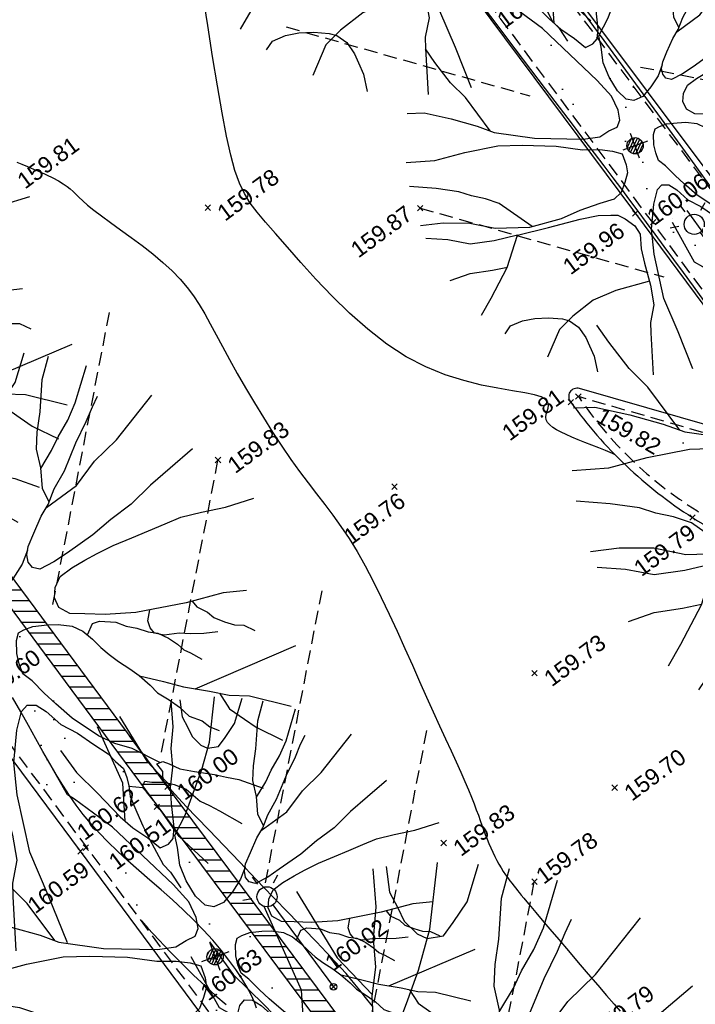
# Model space of a CAD drawing. Header units: metres. Extents: x 1575818 to 1575995, y 2263001 to 2263183.
# Tile 49 of 67: x 1575907 to 1575919, y 2263054 to 2263072. Entities that reach past the tile are written whole.
import ezdxf
from ezdxf.enums import TextEntityAlignment as Align

# ---------------------------------------------------------------- set-up
doc = ezdxf.new("R2010")
doc.units = ezdxf.units.M
doc.header["$PDMODE"] = 3
doc.header["$PDSIZE"] = 0.05
doc.linetypes.add('CACHE_25', pattern=[0.375, 0.25, -0.125])
doc.layers.get('0').update_dxf_attribs({"linetype": 'CONTINUOUS'})
for name, color, linetype in [('D_CN_MAITRESSE', 34, 'CONTINUOUS'), ('D_CN_ORDINAIRE', 43, 'CONTINUOUS'), ('D_ECLAIRAGE', 220, 'CONTINUOUS'), ('D_MUR', 1, 'CONTINUOUS'), ('D_PEINTURE', 252, 'CACHE_25'), ('D_TROTTOIR', 7, 'CONTINUOUS'), ('TOPO_ALT', 142, 'CONTINUOUS'), ('TOPO_JIS', 7, 'CONTINUOUS'), ('V_ARBRE', 82, 'CONTINUOUS'), ('V_VEGETATION', 80, 'CONTINUOUS')]:
    doc.layers.add(name, color=color, linetype=linetype)
doc.styles.get("Standard").update_dxf_attribs({"font": 'arial.ttf'})
pattern_1 = [(348.4323474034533, (1575893.994769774, 2263027.499427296), (1.990511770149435, 2.244518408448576), [0, -1.875]), (103.4323474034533, (1575893.564482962, 2263027.450916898), (-2.178559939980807, -2.062492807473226), [0, -3.125]), (189.4323474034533, (1575893.564482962, 2263027.450916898), (1.905500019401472, -2.317125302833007), [0, -2.5]), (216.4323474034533, (1575893.821637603, 2263027.102532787), (2.749765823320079, -1.199494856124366), [0, -2.5]), (110.4323474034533, (1575892.98907147, 2263026.757085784), (-1.910966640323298, -2.312618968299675), [0, -2.5]), (322.4323474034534, (1575892.98907147, 2263026.757085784), (2.772992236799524, 1.1447768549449), [0, -2.5]), (88.43234740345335, (1575894.71021872, 2263026.951127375), (-2.638139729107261, -1.428362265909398), [0, -3.125]), (336.4323474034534, (1575893.681600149, 2263028.344663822), (2.413675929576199, 1.781619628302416), [0, -2.5]), (211.4323474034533, (1575893.681600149, 2263028.344663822), (2.634759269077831, -1.434588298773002), [0, -2.5]), (150.4323474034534, (1575893.508467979, 2263027.947769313), (-2.58668352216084, -1.519561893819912), [0, -1.25]), (284.4323474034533, (1575894.279931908, 2263026.902616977), (2.889942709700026, -0.8051280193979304), [0, -1.55])]

# ---------------------------------------------------------------- blocks, each defined once
blk = doc.blocks.new('194')
for p, q in [((0, -0.02847191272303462), (0, 0.02847191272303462)), ((0.02847191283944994, 0), (-0.02847191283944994, 0))]:
    blk.add_line(p, q)
for points in [[(-0.1461526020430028, 0.4830846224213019), (-0.1313110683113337, 0.4319720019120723), (-0.106946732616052, 0.3801494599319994), (-0.0806984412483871, 0.3212509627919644), (-0.06513269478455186, 0.2926318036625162), (-0.04396881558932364, 0.2639625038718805), (-0.02814223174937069, 0.2372883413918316), (-0.01035898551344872, 0.2388329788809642), (0.002117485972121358, 0.2457803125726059), (0.01105636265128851, 0.2654169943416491), (0.02217785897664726, 0.3113231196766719), (0.03121265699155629, 0.3416692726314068), (0.04929892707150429, 0.3770461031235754), (0.0586229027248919, 0.4125014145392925), (0.07673969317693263, 0.4512858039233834), (0.09027008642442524, 0.5000015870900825)], [(-0.07450828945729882, 0.3098697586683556), (-0.05362751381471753, 0.3813758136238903), (-0.06234656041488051, 0.5021344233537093)], [(-0.01531891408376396, 0.5064359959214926), (0.005253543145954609, 0.4056769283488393), (0.03225323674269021, 0.3437046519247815)], [(0.1072929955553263, 0.4968469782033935), (0.09997359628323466, 0.463491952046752), (0.1031740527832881, 0.4403387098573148), (0.1049468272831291, 0.4208495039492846), (0.1154644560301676, 0.39933464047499), (0.1258367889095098, 0.3887748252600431), (0.1472230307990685, 0.3849320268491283), (0.1651021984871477, 0.3971861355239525), (0.1918068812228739, 0.4164202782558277), (0.2231852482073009, 0.4581867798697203)], [(-0.4404696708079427, 0.2345605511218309), (-0.4059797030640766, 0.2232090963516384), (-0.3550066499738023, 0.190927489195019), (-0.3074519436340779, 0.1567328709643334), (-0.277307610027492, 0.1316828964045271), (-0.1996929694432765, 0.09017412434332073), (-0.1006682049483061, 0.05211815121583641), (-0.06526605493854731, 0.04451329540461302), (-0.04238316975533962, 0.04965355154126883), (-0.02268873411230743, 0.05142106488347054), (-0.01188920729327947, 0.06371477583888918), (-0.008299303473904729, 0.08481899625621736), (-0.0113984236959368, 0.1186162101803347), (-0.02875204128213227, 0.1612869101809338), (-0.1020297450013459, 0.3074666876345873), (-0.1528483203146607, 0.384206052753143), (-0.1634263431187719, 0.3966908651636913), (-0.1757284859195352, 0.472620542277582)], [(0.1152670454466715, 0.1452303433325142), (0.0986536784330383, 0.1258849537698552), (0.07537181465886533, 0.1083240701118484), (0.0521226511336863, 0.09441414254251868), (0.03093184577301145, 0.09290002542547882), (0.01664989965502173, 0.1017909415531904), (0.004443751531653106, 0.1250248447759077), (-0.002311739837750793, 0.1589202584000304), (-0.003714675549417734, 0.1925243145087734), (0.003646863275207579, 0.2262932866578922), (0.007520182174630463, 0.2510870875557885), (0.03967552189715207, 0.2809827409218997), (0.07387395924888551, 0.321570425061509), (0.1006920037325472, 0.3534612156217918), (0.1332324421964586, 0.3991754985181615), (0.1729507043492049, 0.4788131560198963)], [(0.1767934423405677, 0.2084527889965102), (0.1743488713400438, 0.2337707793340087), (0.1834120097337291, 0.2672810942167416), (0.1873507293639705, 0.299376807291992), (0.1982978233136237, 0.3258111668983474), (0.2143889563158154, 0.3558507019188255), (0.2362548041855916, 0.4055552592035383), (0.259690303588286, 0.4389728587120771)], [(0.1831099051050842, 0.2661640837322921), (0.2103775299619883, 0.2884602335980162), (0.2283046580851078, 0.3060690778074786), (0.2533208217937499, 0.3270222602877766), (0.2749468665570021, 0.3499531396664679), (0.3140364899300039, 0.4025512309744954)], [(-0.284158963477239, 0.1373763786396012), (-0.3102513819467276, 0.2240539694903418), (-0.3293206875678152, 0.2650393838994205), (-0.3465787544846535, 0.3183988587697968), (-0.3556552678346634, 0.3528168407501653)], [(0.4336183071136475, 0.210027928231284), (0.3872137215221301, 0.1926741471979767), (0.3461791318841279, 0.1769761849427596), (0.3051140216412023, 0.1578706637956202), (0.2641121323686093, 0.1458236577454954), (0.2267437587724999, 0.1317967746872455), (0.1767209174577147, 0.1181266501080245), (0.150127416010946, 0.1113057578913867), (0.1233210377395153, 0.1078946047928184), (0.1129181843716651, 0.1150468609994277), (0.1093631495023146, 0.1257890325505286), (0.1111781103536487, 0.1381870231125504), (0.1183478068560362, 0.1505370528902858), (0.1345711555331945, 0.1681611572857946), (0.156197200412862, 0.1910920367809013), (0.1740938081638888, 0.2052933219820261), (0.1920514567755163, 0.2263097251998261), (0.2187888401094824, 0.2491948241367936), (0.2529567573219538, 0.2863749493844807), (0.2816870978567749, 0.3143539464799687), (0.2996316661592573, 0.3339099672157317), (0.3138751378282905, 0.3479005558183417)], [(0.169232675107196, 0.2014359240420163), (0.2292279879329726, 0.218917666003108), (0.2720775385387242, 0.2470136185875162), (0.3185148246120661, 0.2680183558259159), (0.3999514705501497, 0.3183940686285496)], [(-0.4790834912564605, 0.1354306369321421), (-0.4193049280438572, 0.1186184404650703), (-0.3520620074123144, 0.112672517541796), (-0.2795203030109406, 0.1015773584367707), (-0.2298636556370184, 0.08509901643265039), (-0.1611113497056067, 0.05776034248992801), (-0.1098475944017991, 0.03082095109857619), (-0.07449104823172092, 0.01811463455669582), (-0.04982327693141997, 0.00550386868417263), (-0.03220037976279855, -0.007043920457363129), (-0.03242405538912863, -0.03206537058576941), (-0.03598355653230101, -0.0497686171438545), (-0.04853134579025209, -0.06739151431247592), (-0.06302254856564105, -0.08499703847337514), (-0.08253486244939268, -0.09356867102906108), (-0.1145859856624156, -0.09158153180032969), (-0.1604991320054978, -0.09117109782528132), (-0.2049851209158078, -0.09417466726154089), (-0.2758719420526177, -0.08819617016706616), (-0.3466024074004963, -0.0647269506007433), (-0.3942048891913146, -0.03587671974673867), (-0.4489304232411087, -0.01570887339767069), (-0.4966944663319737, -0.004656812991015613)], [(0.4374264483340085, -0.04418277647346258), (0.3992946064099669, -0.03478515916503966), (0.3353269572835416, -0.0291004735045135), (0.2502513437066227, -0.01568081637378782), (0.2007247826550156, -0.00111906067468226), (0.1687075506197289, 0.01158195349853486), (0.1456654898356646, 0.02079474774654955), (0.1316901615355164, 0.03674199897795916), (0.1301455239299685, 0.05452524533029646), (0.1373479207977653, 0.0705262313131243), (0.1515913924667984, 0.08451681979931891), (0.1747795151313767, 0.09161162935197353), (0.1996517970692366, 0.09650060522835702), (0.2228072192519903, 0.09994445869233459), (0.2530211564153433, 0.1033250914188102), (0.2868686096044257, 0.1047258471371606), (0.3170651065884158, 0.1061593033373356), (0.3472637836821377, 0.1078361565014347), (0.3757565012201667, 0.1092848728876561), (0.4112597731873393, 0.1053156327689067), (0.4521025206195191, 0.09959465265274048), (0.5018773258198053, 0.09736869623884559)], [(-0.2695262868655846, -0.08873135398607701), (-0.3194504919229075, -0.01686634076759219), (-0.344298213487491, 0.002791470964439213), (-0.3706338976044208, 0.01906133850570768), (-0.3935534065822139, 0.03700129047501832), (-0.4375619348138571, 0.06023163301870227), (-0.4901822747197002, 0.08428440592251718)], [(0.2017604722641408, -0.2659655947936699), (0.1665602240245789, -0.228164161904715), (0.1418928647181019, -0.2101738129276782), (0.1206635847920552, -0.1888064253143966), (0.08916007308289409, -0.145926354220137), (0.0716798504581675, -0.1136387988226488), (0.05947370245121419, -0.0904048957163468), (0.0472980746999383, -0.06376343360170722), (0.03673248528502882, -0.04760330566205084), (0.03689162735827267, -0.02983531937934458), (0.038754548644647, -0.01208259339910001), (0.04600272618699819, 0.009029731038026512), (0.05340055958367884, 0.01967380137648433), (0.06388407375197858, 0.02152723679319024), (0.07994828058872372, 0.02138335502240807), (0.1030230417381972, 0.01582151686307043), (0.1207430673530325, 0.01030763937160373), (0.1420660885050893, -0.000593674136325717), (0.1560566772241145, -0.01483714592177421), (0.166607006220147, -0.0327010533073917), (0.1752101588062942, -0.0505475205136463), (0.1840719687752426, -0.066692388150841), (0.1946375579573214, -0.08285251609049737), (0.2085954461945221, -0.1007469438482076), (0.2191610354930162, -0.116907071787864), (0.2313846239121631, -0.1381937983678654), (0.2382992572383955, -0.1543212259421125), (0.2525005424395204, -0.1722178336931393), (0.2647546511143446, -0.1900970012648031), (0.2750463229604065, -0.2096625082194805), (0.292685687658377, -0.2241820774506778), (0.3015649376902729, -0.2383797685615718), (0.3138822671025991, -0.2492004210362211)], [(0.1609056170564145, -0.02304741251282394), (0.1755916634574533, -0.007953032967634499), (0.1880049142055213, -0.008064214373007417), (0.2129788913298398, -0.01899822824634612), (0.2269847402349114, -0.03153792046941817), (0.2429682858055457, -0.04068749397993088), (0.2586779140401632, -0.05324244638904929), (0.2729751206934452, -0.06042958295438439), (0.2869657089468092, -0.07467305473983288), (0.297546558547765, -0.08912940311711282), (0.3044938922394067, -0.1016058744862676), (0.3134211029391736, -0.1104488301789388), (0.3273942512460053, -0.1266394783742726)], [(0.3685879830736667, -0.09317352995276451), (0.3455132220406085, -0.0876116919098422), (0.3244008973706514, -0.08036351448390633), (0.3066961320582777, -0.07314585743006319), (0.2816741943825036, -0.06756657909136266), (0.2676356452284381, -0.05867784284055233), (0.2640806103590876, -0.04793567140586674), (0.2641917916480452, -0.03552242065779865), (0.2736219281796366, -0.0193672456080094)], [(-0.4387546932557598, -0.2315035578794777), (-0.4063985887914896, -0.2041293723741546), (-0.3507960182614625, -0.1533647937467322), (-0.3060600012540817, -0.0952146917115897), (-0.3575126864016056, -0.08940992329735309), (-0.4086746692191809, -0.07826293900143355), (-0.451208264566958, -0.05310221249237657), (-0.4954066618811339, -0.03366502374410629)], [(0.3456715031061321, -0.03001977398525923), (0.3495762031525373, -0.04164234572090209), (0.3635667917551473, -0.05588581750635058), (0.3705141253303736, -0.06836228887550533), (0.3847633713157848, -0.08090416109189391), (0.3987844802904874, -0.09174007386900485), (0.4130969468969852, -0.09722343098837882), (0.4275163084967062, -0.1119520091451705)], [(-0.3060600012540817, -0.0952146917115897), (-0.2368888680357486, -0.1028784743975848), (-0.166002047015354, -0.1088569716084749), (-0.1271815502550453, -0.1145488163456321), (-0.1005377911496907, -0.1235330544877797), (-0.0864958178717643, -0.1290033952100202), (-0.07421730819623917, -0.1415034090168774), (-0.06007573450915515, -0.1630090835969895), (-0.05492027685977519, -0.1841914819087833), (-0.06417784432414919, -0.2142340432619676), (-0.06786547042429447, -0.246269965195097), (-0.07195237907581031, -0.2957944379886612), (-0.07937728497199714, -0.3382436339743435), (-0.09935620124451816, -0.3718345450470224), (-0.106592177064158, -0.3931491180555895), (-0.1329422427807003, -0.4807580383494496)], [(-0.04733307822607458, -0.4976479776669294), (-0.05001621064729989, -0.4112209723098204), (-0.05466897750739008, -0.3327991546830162), (-0.04138153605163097, -0.2353081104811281), (-0.02849085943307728, -0.1821153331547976), (-0.004923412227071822, -0.1326694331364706), (0.01308437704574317, -0.106054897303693), (0.02556084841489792, -0.09910756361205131), (0.03987331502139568, -0.1045909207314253), (0.05214486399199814, -0.1205229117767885), (0.0677106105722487, -0.1491420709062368), (0.08892245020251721, -0.172456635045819), (0.1081544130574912, -0.1994047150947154), (0.125715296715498, -0.2226865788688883), (0.1326321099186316, -0.2385706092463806), (0.1414939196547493, -0.2547154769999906), (0.1413500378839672, -0.2707796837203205), (0.1395198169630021, -0.284881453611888), (0.1357097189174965, -0.3026167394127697), (0.1371584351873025, -0.3311094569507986), (0.1388832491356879, -0.3559533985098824), (0.1420684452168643, -0.380810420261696), (0.1454970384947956, -0.4056696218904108), (0.148697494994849, -0.4288228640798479), (0.1558555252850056, -0.4449524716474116), (0.1634697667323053, -0.4756718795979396)], [(0.2195901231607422, -0.1176543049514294), (0.2544920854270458, -0.140104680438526), (0.2827929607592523, -0.1600749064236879), (0.3215468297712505, -0.1815992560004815), (0.3498651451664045, -0.1996223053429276), (0.3816389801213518, -0.2123211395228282), (0.4411833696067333, -0.2522903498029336)], [(-0.4766329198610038, -0.1377846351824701), (-0.4305907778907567, -0.1383176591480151), (-0.3828145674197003, -0.1477337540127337), (-0.3503736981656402, -0.1528158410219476)], [(0.2999844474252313, -0.1696232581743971), (0.4837679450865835, -0.1595204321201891)], [(0.3358474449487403, -0.1907008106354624), (0.3426147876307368, -0.2209780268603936), (0.3601604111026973, -0.2459636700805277), (0.3741030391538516, -0.2655618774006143), (0.4084618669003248, -0.3011376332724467)], [(0.1958192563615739, -0.2987018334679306), (0.2016187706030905, -0.2817864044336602), (0.1964057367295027, -0.2659176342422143), (0.2071152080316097, -0.2660135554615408), (0.2160576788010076, -0.2731527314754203), (0.2300482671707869, -0.2873962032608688), (0.2513560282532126, -0.3000012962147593), (0.2813933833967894, -0.3163358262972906), (0.2990654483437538, -0.3272044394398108), (0.3167375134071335, -0.338073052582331), (0.3500866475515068, -0.3657007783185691)], [(-0.404449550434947, -0.2874813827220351), (-0.3873556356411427, -0.2752398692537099), (-0.3591609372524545, -0.2737912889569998), (-0.332471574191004, -0.2776740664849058), (-0.3041273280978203, -0.286673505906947), (-0.2760585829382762, -0.2993146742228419), (-0.2635067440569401, -0.3084158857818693), (-0.2495907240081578, -0.3279759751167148), (-0.2427825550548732, -0.3545179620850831), (-0.2412579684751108, -0.374210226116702), (-0.2395360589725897, -0.3990061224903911), (-0.2445421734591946, -0.4332885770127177)], [(-0.07122478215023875, -0.2869775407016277), (-0.146404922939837, -0.281038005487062), (-0.1996362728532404, -0.283963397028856), (-0.252995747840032, -0.3012214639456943), (-0.2903220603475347, -0.3186228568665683), (-0.3351678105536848, -0.3665465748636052)], [(0.2205787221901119, -0.4530722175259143), (0.1899064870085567, -0.3936531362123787), (0.1797739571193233, -0.3563196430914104), (0.1727096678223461, -0.3297239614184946), (0.1641719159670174, -0.3045755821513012), (0.1605994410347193, -0.2957805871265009), (0.1392412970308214, -0.2861779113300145)], [(0.1617832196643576, -0.298694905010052), (0.1625793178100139, -0.2921470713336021), (0.1677386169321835, -0.2868381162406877), (0.1784001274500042, -0.2922887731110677), (0.1980520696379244, -0.2995238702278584), (0.2120884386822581, -0.3086560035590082), (0.228026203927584, -0.3229169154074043), (0.2436072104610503, -0.3498322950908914), (0.2559092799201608, -0.3623567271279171), (0.2684394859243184, -0.3765871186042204), (0.2965663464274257, -0.4090494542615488)]]:
    blk.add_lwpolyline(points)
blk = doc.blocks.new('TCPOINT')
at = {"color": 0, "lineweight": 9}
blk.add_point((0, 0), dxfattribs=at)
at = {"layer": 'TOPO_ALT', "lineweight": 9}
blk.add_attdef('ALT', text='', height=0.3, dxfattribs=at).set_placement((0.09999999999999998, -0.1), align=Align.TOP_LEFT)
blk = doc.blocks.new('300')
h = blk.add_hatch()
h.set_pattern_fill('ANSI31', color=34, scale=0.05)
h.set_pattern_definition([(45, (0, 0), (-0.1122532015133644, 0.1122532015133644), [])])
h.paths.add_polyline_path([(0.5, 0, 1), (-0.5, 0, 1)])
blk.add_circle((0, 0), 0.5)
blk = doc.blocks.new('425')
at = {"linetype": 'Continuous', "ltscale": 3}
for p, q in [((-1.164153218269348e-10, 2.357073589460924), (-1.164153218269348e-10, 2.522992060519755)), ((-0.249964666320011, 2.209699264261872), (-0.4010844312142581, 2.278195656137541)), ((0.249964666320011, 2.209699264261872), (0.4010844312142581, 2.278195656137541))]:
    blk.add_line(p, q, dxfattribs=at)
at = {"ltscale": 3}
blk.add_line((0, 1.885346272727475), (0, 0), dxfattribs=at)
at = {"linetype": 'Continuous', "ltscale": 3}
for centre, radius in [((0, 2.071401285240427), 0.1860550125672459), ((0, 0), 0.06209261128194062)]:
    blk.add_circle(centre, radius, dxfattribs=at)

msp = doc.modelspace()

# ---------------------------------------------------------------- hatches: boundary and pattern name
at = {"layer": 'D_MUR', "linetype": 'Continuous'}
h = msp.add_hatch(dxfattribs=at)
h.set_pattern_fill('_U', color=30, scale=0.2, angle=-36.43234740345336, style=0, pattern_type=0)
h.set_pattern_definition([(0, (1575893.793630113, 2263027.350958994), (0, 0.2), [])])
h.paths.add_polyline_path([(1575880.232995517, 2263094.058899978), (1575880.356514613, 2263093.876847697), (1575881.621657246, 2263094.735223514), (1575884.921961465, 2263090.302961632), (1575888.368561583, 2263085.654689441), (1575893.426356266, 2263078.85667041), (1575899.215170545, 2263071.088608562), (1575900.590563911, 2263069.244591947), (1575905.121649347, 2263063.158009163), (1575909.176868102, 2263057.686689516), (1575914.041545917, 2263051.158539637), (1575917.674015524, 2263046.269489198), (1575918.832421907, 2263044.700169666), (1575919.122059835, 2263044.913968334), (1575917.963320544, 2263046.483738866), (1575914.330364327, 2263051.373444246), (1575909.465811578, 2263057.901426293), (1575905.410644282, 2263063.372676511), (1575900.879332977, 2263069.459562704), (1575899.503833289, 2263071.303722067), (1575893.71501901, 2263079.071783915), (1575888.657565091, 2263085.869345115), (1575885.210923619, 2263090.517673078), (1575881.788331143, 2263095.11416636)])
at = {"layer": 'V_VEGETATION', "ltscale": 0.5}
h = msp.add_hatch(dxfattribs=at)
h.set_pattern_fill('ALEA', color=256, scale=0.25)
h.set_pattern_definition(pattern_1)
edge = h.paths.add_edge_path(flags=16)
edge.add_line((1575935.773890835, 2263100.927735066), (1575936.432055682, 2263099.671180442))
edge = h.paths.add_edge_path(flags=16)
edge.add_line((1575937.030445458, 2263101.585899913), (1575937.688610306, 2263100.329345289))
edge = h.paths.add_edge_path(flags=16)
edge.add_line((1575937.030445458, 2263101.585899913), (1575935.773890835, 2263100.927735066))
edge = h.paths.add_edge_path(flags=16)
edge.add_line((1575937.688610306, 2263100.329345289), (1575936.432055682, 2263099.671180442))
edge = h.paths.add_edge_path(flags=16)
edge.add_arc((1575917.158902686, 2263119.886180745), 0.3000000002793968, 0, 180)
edge.add_arc((1575917.158902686, 2263119.886180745), 0.3000000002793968, 180, 360)
h.paths.add_polyline_path([(1575917.214735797, 2263118.882254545), (1575917.831907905, 2263119.337811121), (1575918.287464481, 2263118.720639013), (1575917.670292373, 2263118.265082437)], flags=16)
h.paths.add_polyline_path([(1575924.733472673, 2263115.662082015), (1575926.380872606, 2263113.185326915), (1575925.555287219, 2263112.636193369), (1575923.907887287, 2263115.112948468)], flags=16)
h.paths.add_polyline_path([(1575949.213515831, 2263079.313660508), (1575949.49231003, 2263078.898601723), (1575948.438852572, 2263078.190996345), (1575948.160058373, 2263078.606055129)], flags=16)
edge = h.paths.add_edge_path()
edge.add_line((1575915.537977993, 2263120.368826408), (1575916.051769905, 2263120.75529773))
edge.add_line((1575916.051769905, 2263120.75529773), (1575920.497971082, 2263124.100535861))
edge.add_line((1575920.497971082, 2263124.100535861), (1575927.514878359, 2263123.760672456))
edge.add_line((1575927.514878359, 2263123.760672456), (1575927.670443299, 2263123.507497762))
edge.add_line((1575927.670443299, 2263123.507497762), (1575926.945923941, 2263123.293007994))
edge.add_line((1575926.945923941, 2263123.293007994), (1575932.613129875, 2263115.433498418))
edge.add_line((1575932.613129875, 2263115.433498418), (1575937.695432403, 2263105.978413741))
edge.add_line((1575937.695432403, 2263105.978413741), (1575941.907764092, 2263098.536945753))
edge.add_line((1575941.907764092, 2263098.536945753), (1575947.973705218, 2263086.993110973))
edge.add_line((1575947.973705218, 2263086.993110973), (1575951.252494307, 2263079.277173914))
edge.add_line((1575951.252494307, 2263079.277173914), (1575952.411999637, 2263076.765852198))
edge.add_line((1575952.411999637, 2263076.765852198), (1575951.998194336, 2263076.426924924))
edge.add_line((1575951.998194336, 2263076.426924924), (1575951.094079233, 2263077.715289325))
edge.add_line((1575951.094079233, 2263077.715289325), (1575945.663383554, 2263073.90427594))
edge.add_line((1575945.663383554, 2263073.90427594), (1575940.556358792, 2263070.084693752))
edge.add_line((1575940.556358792, 2263070.084693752), (1575935.196016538, 2263065.086002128))
edge.add_line((1575935.196016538, 2263065.086002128), (1575932.623613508, 2263062.234631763))
edge.add_line((1575932.623613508, 2263062.234631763), (1575935.661139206, 2263057.559801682))
edge.add_line((1575935.661139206, 2263057.559801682), (1575937.856446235, 2263053.613681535))
edge.add_line((1575937.856446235, 2263053.613681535), (1575942.616240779, 2263045.834847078))
edge.add_line((1575942.616240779, 2263045.834847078), (1575944.132326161, 2263043.590770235))
edge.add_line((1575944.132326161, 2263043.590770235), (1575947.094194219, 2263038.376977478))
edge.add_line((1575947.094194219, 2263038.376977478), (1575949.936158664, 2263033.576204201))
edge.add_line((1575949.936158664, 2263033.576204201), (1575948.486854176, 2263033.39447187))
edge.add_line((1575948.486854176, 2263033.39447187), (1575944.912998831, 2263038.186079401))
edge.add_line((1575944.912998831, 2263038.186079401), (1575941.585399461, 2263042.682939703))
edge.add_line((1575941.585399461, 2263042.682939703), (1575939.441188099, 2263045.603524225))
edge.add_line((1575939.441188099, 2263045.603524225), (1575934.676286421, 2263052.043506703))
edge.add_line((1575934.676286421, 2263052.043506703), (1575931.280602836, 2263056.625414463))
edge.add_line((1575931.280602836, 2263056.625414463), (1575931.885620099, 2263060.629266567))
edge.add_arc((1575935.039697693, 2263060.429342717), 3.160407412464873, 147.1134802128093, 176.3731111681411, ccw=False)
edge.add_line((1575932.385753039, 2263062.145370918), (1575935.279352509, 2263065.543338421))
edge.add_line((1575935.279352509, 2263065.543338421), (1575939.676764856, 2263070.675630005))
edge.add_line((1575939.676764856, 2263070.675630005), (1575943.917660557, 2263075.644178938))
edge.add_line((1575943.917660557, 2263075.644178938), (1575946.534323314, 2263078.697345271))
edge.add_line((1575946.534323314, 2263078.697345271), (1575939.913603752, 2263087.580966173))
edge.add_line((1575939.913603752, 2263087.580966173), (1575935.68804915, 2263093.266946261))
edge.add_line((1575935.68804915, 2263093.266946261), (1575930.220804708, 2263100.591338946))
edge.add_line((1575930.220804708, 2263100.591338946), (1575926.054562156, 2263106.203568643))
edge.add_line((1575926.054562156, 2263106.203568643), (1575920.581287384, 2263113.585472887))
edge.add_line((1575920.581287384, 2263113.585472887), (1575915.537977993, 2263120.368826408))
h = msp.add_hatch(dxfattribs=at)
h.set_pattern_fill('ALEA', color=256, scale=0.25)
h.set_pattern_definition(pattern_1)
h.paths.add_polyline_path([(1575905.143232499, 2263112.556673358), (1575903.860104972, 2263111.589134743), (1575908.85234062, 2263104.863492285), (1575910.057386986, 2263103.22769935), (1575914.904307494, 2263096.737777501), (1575919.767694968, 2263090.200125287), (1575925.239768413, 2263082.868979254), (1575931.285511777, 2263074.710819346), (1575930.404959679, 2263068.398191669, 0.7214689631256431), (1575930.420972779, 2263068.398614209), (1575933.102899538, 2263070.53322023), (1575933.888929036, 2263071.249338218, 0.0827898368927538), (1575934.841945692, 2263072.442704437, 0.1607857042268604), (1575935.391262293, 2263075.301461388), (1575932.623142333, 2263075.701122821), (1575926.498851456, 2263083.909669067), (1575920.903327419, 2263091.448357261), (1575916.306697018, 2263097.59539183), (1575911.204333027, 2263104.415381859), (1575910.496792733, 2263105.38160517)])
h = msp.add_hatch(dxfattribs=at)
h.set_pattern_fill('ALEA', color=256, scale=0.25)
h.set_pattern_definition(pattern_1)
h.paths.add_polyline_path([(1575893.426356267, 2263078.85667041), (1575888.368561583, 2263085.654689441), (1575884.921961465, 2263090.302961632), (1575881.621657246, 2263094.735223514), (1575880.399719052, 2263093.906161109), (1575883.269433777, 2263090.033666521), (1575887.071147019, 2263084.909487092), (1575892.200070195, 2263078.008579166), (1575897.925070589, 2263070.303435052), (1575898.80326456, 2263069.119804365), (1575903.625735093, 2263062.641726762), (1575907.969182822, 2263056.793946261), (1575912.89460686, 2263050.149822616), (1575916.505716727, 2263045.257120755), (1575917.84063467, 2263043.510489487), (1575918.566632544, 2263044.021703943), (1575920.538256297, 2263045.571566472), (1575921.087987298, 2263050.489151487), (1575917.132001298, 2263047.602636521), (1575917.963320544, 2263046.483738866), (1575919.122059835, 2263044.913968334), (1575918.832421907, 2263044.700169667), (1575917.674015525, 2263046.269489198), (1575914.041545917, 2263051.158539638), (1575909.176868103, 2263057.686689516), (1575905.121649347, 2263063.158009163), (1575900.590563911, 2263069.244591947), (1575899.215170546, 2263071.088608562)])
h.paths.add_polyline_path([(1575917.531289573, 2263047.145832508), (1575917.932777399, 2263047.443838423), (1575918.313023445, 2263046.931552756), (1575917.911535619, 2263046.633546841)], flags=16)
h = msp.add_hatch(dxfattribs=at)
h.set_pattern_fill('ALEA', color=256, scale=0.25)
h.set_pattern_definition(pattern_1)
h.paths.add_polyline_path([(1575921.943948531, 2263065.709835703), (1575916.382566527, 2263073.144812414), (1575911.528827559, 2263079.667989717), (1575906.700900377, 2263086.15099864), (1575904.58926442, 2263088.970247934, -0.1169669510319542), (1575904.209361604, 2263088.508962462, -0.1329797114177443), (1575903.582062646, 2263088.255087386), (1575908.212259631, 2263082.043367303), (1575909.83919326, 2263079.870399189), (1575914.752884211, 2263073.28442642), (1575918.240780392, 2263068.603333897), (1575921.585993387, 2263064.09678938), (1575921.721542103, 2263063.824229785), (1575921.489836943, 2263063.850901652), (1575917.066261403, 2263065.123331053, 0.1033820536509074), (1575919.257016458, 2263063.013069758, 0.1104867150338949), (1575922.550680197, 2263061.817559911, 0.1357376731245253), (1575925.709933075, 2263063.408204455, 0.06647696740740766), (1575926.843843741, 2263064.749583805, 0.5093104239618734), (1575926.827059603, 2263064.776121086)])
h = msp.add_hatch(dxfattribs=at)
h.set_pattern_fill('ALEA', color=256, scale=0.25)
h.set_pattern_definition(pattern_1)
h.paths.add_polyline_path([(1575903.13608969, 2263051.354131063), (1575899.368503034, 2263056.379811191), (1575898.118775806, 2263058.055845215), (1575896.663627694, 2263056.97008644), (1575900.281251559, 2263052.110314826), (1575904.947740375, 2263045.86190933), (1575909.983522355, 2263039.055456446, 0.1195021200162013), (1575910.138482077, 2263038.932852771, 0.06797860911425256), (1575910.315892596, 2263038.903163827, 0.04856441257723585), (1575910.964459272, 2263039.040558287, 0.06491574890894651), (1575911.766448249, 2263039.413679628), (1575911.915373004, 2263039.500489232), (1575907.658603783, 2263045.270578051)])

# ---------------------------------------------------------------- linework, layer by layer
at = {"layer": 'D_CN_MAITRESSE', "elevation": 159.9999999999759, "flags": 128}
for points in [[(1575915.289787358, 2263072.358687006), (1575915.593620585, 2263071.951709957), (1575915.891161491, 2263071.556070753), (1575916.178920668, 2263071.175662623), (1575916.453408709, 2263070.814378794), (1575916.711136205, 2263070.476112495), (1575916.948613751, 2263070.164756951), (1575917.163564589, 2263069.882708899), (1575917.358562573, 2263069.626379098), (1575917.537394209, 2263069.390681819), (1575917.703846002, 2263069.170531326), (1575917.861704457, 2263068.960841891), (1575918.014756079, 2263068.756527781), (1575918.166787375, 2263068.552503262), (1575918.321584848, 2263068.343682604), (1575918.482278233, 2263068.125893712), (1575918.649370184, 2263067.89861903), (1575918.822706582, 2263067.662254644), (1575919.002133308, 2263067.417196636), (1575919.187496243, 2263067.163841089), (1575919.378641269, 2263066.902584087)], [(1575919.672678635, 2263068.787804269), (1575919.144142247, 2263069.515374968), (1575918.600964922, 2263070.261928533), (1575918.060621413, 2263071.003042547), (1575917.540586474, 2263071.714294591), (1575917.058334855, 2263072.371262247)], [(1575913.257850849, 2263053.845346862), (1575913.128658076, 2263054.00924425), (1575913.023150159, 2263054.142788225), (1575912.93441488, 2263054.253522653), (1575912.852930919, 2263054.352070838), (1575912.769176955, 2263054.449056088), (1575912.673631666, 2263054.555101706), (1575912.556773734, 2263054.680831), (1575912.409081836, 2263054.836867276), (1575912.221034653, 2263055.033833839), (1575911.986793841, 2263055.278414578), (1575911.715252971, 2263055.561535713), (1575911.418988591, 2263055.870184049), (1575911.110577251, 2263056.191346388), (1575910.802595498, 2263056.512009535), (1575910.507619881, 2263056.819160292), (1575910.238226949, 2263057.099785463), (1575910.00699325, 2263057.340871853), (1575909.822048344, 2263057.534415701), (1575909.673733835, 2263057.692450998), (1575909.547944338, 2263057.832021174), (1575909.430574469, 2263057.970169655), (1575909.307518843, 2263058.123939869), (1575909.164672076, 2263058.310375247), (1575908.987928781, 2263058.546519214), (1575908.763183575, 2263058.849415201), (1575908.763174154, 2263058.849427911)]]:
    msp.add_lwpolyline(points, dxfattribs=at)
at = {"layer": 'D_CN_ORDINAIRE', "flags": 128}
for points, elevation in [([(1575917.737404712, 2263064.054642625), (1575917.694933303, 2263064.072738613), (1575917.571063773, 2263064.123545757), (1575917.44326108, 2263064.174767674), (1575917.314313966, 2263064.22592562), (1575917.18701117, 2263064.27654085), (1575917.064141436, 2263064.326134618), (1575916.948493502, 2263064.37422818), (1575916.842557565, 2263064.42053029), (1575916.747629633, 2263064.465499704), (1575916.664707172, 2263064.509782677), (1575916.594787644, 2263064.554025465), (1575916.538868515, 2263064.598874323), (1575916.497947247, 2263064.644975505), (1575916.473021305, 2263064.692975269), (1575916.465088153, 2263064.743519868), (1575916.473431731, 2263064.796946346), (1575916.490481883, 2263064.8523549), (1575916.506954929, 2263064.90853651), (1575916.51356719, 2263064.964282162), (1575916.501034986, 2263065.018382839), (1575916.460074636, 2263065.069629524), (1575916.381402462, 2263065.1168132), (1575916.255734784, 2263065.158724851), (1575916.076594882, 2263065.195527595), (1575915.848733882, 2263065.232873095), (1575915.57970987, 2263065.277785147), (1575915.277080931, 2263065.337287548), (1575914.948405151, 2263065.418404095), (1575914.601240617, 2263065.528158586), (1575914.243145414, 2263065.673574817), (1575913.881677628, 2263065.861676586), (1575913.523790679, 2263066.096348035), (1575913.174019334, 2263066.368914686), (1575912.836293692, 2263066.667562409), (1575912.514543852, 2263066.980477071), (1575912.212699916, 2263067.295844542), (1575911.934691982, 2263067.601850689), (1575911.684450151, 2263067.886681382), (1575911.465904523, 2263068.138522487), (1575911.281477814, 2263068.35023495), (1575911.1275632, 2263068.53338002), (1575910.999046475, 2263068.704194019), (1575910.890813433, 2263068.878913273), (1575910.797749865, 2263069.073774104), (1575910.714741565, 2263069.305012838), (1575910.636674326, 2263069.588865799), (1575910.558433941, 2263069.94156931), (1575910.476012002, 2263070.373466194), (1575910.38982329, 2263070.871325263), (1575910.301388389, 2263071.41602183), (1575910.21222788, 2263071.988431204), (1575910.123862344, 2263072.569428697)], 159.7999999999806), ([(1575906.682530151, 2263069.463093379), (1575906.773186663, 2263069.426218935), (1575906.878224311, 2263069.382249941), (1575906.992796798, 2263069.332831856), (1575907.112057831, 2263069.279610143), (1575907.231161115, 2263069.224230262), (1575907.345260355, 2263069.168337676), (1575907.449509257, 2263069.113577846), (1575907.539061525, 2263069.061596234), (1575907.610943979, 2263069.013320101), (1575907.669675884, 2263068.966803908), (1575907.721649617, 2263068.919383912), (1575907.773257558, 2263068.868396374), (1575907.830892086, 2263068.811177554), (1575907.900945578, 2263068.74506371), (1575907.989810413, 2263068.667391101), (1575908.10387897, 2263068.575495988), (1575908.24732313, 2263068.467578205), (1575908.415432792, 2263068.345291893), (1575908.601277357, 2263068.211154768), (1575908.797926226, 2263068.067684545), (1575908.9984488, 2263067.917398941), (1575909.195914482, 2263067.762815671), (1575909.383392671, 2263067.606452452), (1575909.553952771, 2263067.450827), (1575909.702629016, 2263067.297509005), (1575909.832314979, 2263067.144276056), (1575909.947869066, 2263066.987957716), (1575910.054149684, 2263066.825383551), (1575910.156015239, 2263066.653383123), (1575910.258324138, 2263066.468785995), (1575910.365934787, 2263066.268421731), (1575910.483705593, 2263066.049119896), (1575910.615270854, 2263065.809134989), (1575910.759368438, 2263065.552421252), (1575910.913512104, 2263065.284357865), (1575911.075215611, 2263065.010324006), (1575911.24199272, 2263064.735698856), (1575911.41135719, 2263064.465861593), (1575911.58082278, 2263064.206191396), (1575911.74790325, 2263063.962067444), (1575911.910646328, 2263063.737004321), (1575912.069235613, 2263063.527058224), (1575912.224388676, 2263063.326420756), (1575912.376823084, 2263063.12928352), (1575912.527256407, 2263062.929838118), (1575912.676406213, 2263062.722276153), (1575912.82499007, 2263062.500789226), (1575912.973725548, 2263062.259568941), (1575913.123086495, 2263061.994619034), (1575913.272571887, 2263061.709191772), (1575913.421436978, 2263061.40835156), (1575913.568937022, 2263061.097162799), (1575913.714327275, 2263060.780689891), (1575913.856862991, 2263060.46399724), (1575913.995799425, 2263060.152149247), (1575914.130391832, 2263059.850210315), (1575914.259907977, 2263059.562472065), (1575914.383665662, 2263059.290134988), (1575914.500995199, 2263059.033626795), (1575914.611226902, 2263058.793375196), (1575914.713691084, 2263058.569807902), (1575914.807718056, 2263058.363352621), (1575914.892638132, 2263058.174437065), (1575914.967781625, 2263058.003488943), (1575915.032824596, 2263057.850494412), (1575915.088826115, 2263057.713673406), (1575915.137190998, 2263057.590804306), (1575915.179324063, 2263057.479665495), (1575915.216630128, 2263057.378035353), (1575915.25051401, 2263057.28369226), (1575915.282380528, 2263057.194414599), (1575915.313634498, 2263057.107980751), (1575915.345457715, 2263057.022597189), (1575915.378139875, 2263056.93818276), (1575915.41174765, 2263056.855084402), (1575915.446347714, 2263056.773649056), (1575915.48200674, 2263056.694223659), (1575915.518791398, 2263056.617155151), (1575915.556768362, 2263056.542790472), (1575915.596004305, 2263056.47147656), (1575915.636462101, 2263056.403510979), (1575915.677689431, 2263056.33899379), (1575915.719130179, 2263056.277975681), (1575915.760228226, 2263056.220507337), (1575915.800427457, 2263056.166639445), (1575915.839171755, 2263056.116422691), (1575915.875905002, 2263056.069907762), (1575915.910071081, 2263056.027145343), (1575915.94184503, 2263055.987429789), (1575915.974326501, 2263055.947030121), (1575916.011346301, 2263055.901459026), (1575916.056735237, 2263055.846229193), (1575916.114324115, 2263055.776853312), (1575916.187943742, 2263055.688844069), (1575916.281424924, 2263055.577714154), (1575916.398598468, 2263055.438976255), (1575916.541495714, 2263055.270263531), (1575916.704950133, 2263055.07769103), (1575916.881995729, 2263054.869494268), (1575917.065666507, 2263054.653908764), (1575917.24899647, 2263054.439170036), (1575917.425019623, 2263054.233513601), (1575917.58676997, 2263054.045174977), (1575917.727281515, 2263053.882389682), (1575917.841425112, 2263053.75128751)], 159.7999999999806), ([(1575911.115367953, 2263053.807388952), (1575911.074622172, 2263053.922973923), (1575911.0144, 2263054.055174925), (1575910.936204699, 2263054.200849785), (1575910.840938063, 2263054.357934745), (1575910.729351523, 2263054.524635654), (1575910.602196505, 2263054.699158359), (1575910.46022444, 2263054.879708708), (1575910.304186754, 2263055.064492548), (1575910.134834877, 2263055.251715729), (1575909.952920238, 2263055.439584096), (1575909.759644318, 2263055.62656471), (1575909.558008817, 2263055.812169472), (1575909.351465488, 2263055.996171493), (1575909.143466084, 2263056.178343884), (1575908.937462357, 2263056.358459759), (1575908.736906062, 2263056.536292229), (1575908.54524895, 2263056.711614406), (1575908.365942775, 2263056.884199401), (1575908.201461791, 2263057.054207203), (1575908.050370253, 2263057.2233453), (1575907.910254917, 2263057.393708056), (1575907.778702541, 2263057.567389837), (1575907.65329988, 2263057.746485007), (1575907.53163369, 2263057.93308793), (1575907.411290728, 2263058.12929297), (1575907.28985775, 2263058.337194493), (1575907.165079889, 2263058.558347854), (1575907.035335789, 2263058.792152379), (1575906.899162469, 2263059.037468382), (1575906.75509695, 2263059.29315618), (1575906.601676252, 2263059.55807609)], 160.5999999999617), ([(1575908.98618327, 2263055.422069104), (1575909.103985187, 2263055.290611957), (1575909.304740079, 2263055.073445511), (1575909.515553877, 2263054.852670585), (1575909.73213763, 2263054.633027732), (1575909.949231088, 2263054.420140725), (1575910.161574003, 2263054.219633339), (1575910.363906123, 2263054.037129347), (1575910.550967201, 2263053.878252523)], 160.5999999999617)]:
    msp.add_lwpolyline(points, dxfattribs=dict(at, elevation=elevation))
at = {"layer": 'D_MUR', "flags": 128}
msp.add_lwpolyline([(1575880.232995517, 2263094.058899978), (1575880.356514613, 2263093.876847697), (1575881.621657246, 2263094.735223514), (1575884.921961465, 2263090.302961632), (1575888.368561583, 2263085.654689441), (1575893.426356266, 2263078.85667041), (1575899.215170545, 2263071.088608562), (1575900.590563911, 2263069.244591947), (1575905.121649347, 2263063.158009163), (1575909.176868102, 2263057.686689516), (1575914.041545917, 2263051.158539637), (1575917.674015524, 2263046.269489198), (1575918.832421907, 2263044.700169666), (1575919.122059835, 2263044.913968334), (1575917.963320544, 2263046.483738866), (1575914.330364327, 2263051.373444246), (1575909.465811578, 2263057.901426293), (1575905.410644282, 2263063.372676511), (1575900.879332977, 2263069.459562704), (1575899.503833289, 2263071.303722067), (1575893.71501901, 2263079.071783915), (1575888.657565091, 2263085.869345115), (1575885.210923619, 2263090.517673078), (1575881.788331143, 2263095.11416636)], close=True, dxfattribs=at)
at = {"layer": 'D_PEINTURE'}
for points in [[(1575911.661113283, 2263071.96296257), (1575916.166230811, 2263070.689401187)], [(1575922.876761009, 2263070.286826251), (1575918.119068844, 2263071.23438717)], [(1575914.140130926, 2263068.610549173), (1575918.645248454, 2263067.336987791)], [(1575907.349411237, 2263061.279309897), (1575908.395326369, 2263066.684524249)], [(1575909.355972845, 2263058.544543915), (1575910.401887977, 2263063.949758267)], [(1575911.280825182, 2263056.129063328), (1575912.326740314, 2263061.534277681)], [(1575913.22004957, 2263053.544711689), (1575914.265964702, 2263058.949926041)], [(1575915.206990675, 2263050.743435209), (1575916.252905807, 2263056.148649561)]]:
    msp.add_lwpolyline(points, dxfattribs=at)
at = {"layer": 'D_TROTTOIR', "flags": 128}
msp.add_lwpolyline([(1575917.726078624, 2263043.429824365), (1575916.393771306, 2263045.173039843), (1575912.782052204, 2263050.066567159), (1575907.856716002, 2263056.710572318), (1575903.513390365, 2263062.55818834), (1575898.690964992, 2263069.036205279), (1575897.812694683, 2263070.219938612), (1575892.087694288, 2263077.925082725), (1575886.958782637, 2263084.825975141), (1575883.156999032, 2263089.950249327), (1575880.165612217, 2263093.986932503)], dxfattribs=at)
at = {"layer": 'D_TROTTOIR', "linetype": 'CACHE_25', "flags": 128}
msp.add_lwpolyline([(1575917.84063467, 2263043.510489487), (1575916.505716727, 2263045.257120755), (1575912.89460686, 2263050.149822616), (1575907.969182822, 2263056.793946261), (1575903.625735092, 2263062.641726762), (1575898.80326456, 2263069.119804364), (1575897.925070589, 2263070.303435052), (1575892.200070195, 2263078.008579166), (1575887.071147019, 2263084.909487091), (1575883.269433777, 2263090.033666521), (1575880.399719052, 2263093.906161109)], dxfattribs=at)
at = {"layer": 'D_TROTTOIR', "flags": 128}
msp.add_lwpolyline([(1575908.092089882, 2263081.95359394), (1575909.719043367, 2263079.780599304), (1575914.632658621, 2263073.194727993), (1575918.120417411, 2263068.513819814), (1575921.41604766, 2263064.074071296), (1575921.399903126, 2263064.032787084), (1575917.085553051, 2263065.271629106, 0.7591475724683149), (1575916.925531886, 2263065.022434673, 0.09575573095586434), (1575919.176290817, 2263062.8866444, 0.1112463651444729), (1575922.555860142, 2263061.665690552, 0.1366604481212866), (1575925.810661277, 2263063.297056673, 0.06592730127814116), (1575926.962192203, 2263064.656259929, 0.5655760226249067), (1575926.850602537, 2263064.924336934), (1575922.029233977, 2263065.846245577), (1575916.502794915, 2263073.234507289), (1575911.649168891, 2263079.757532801), (1575906.821081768, 2263086.240756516), (1575904.653963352, 2263089.134080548, 0.2492925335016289), (1575904.547074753, 2263089.158636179, 0.3320217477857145), (1575904.46064338, 2263089.048830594, -0.1200458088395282), (1575904.118706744, 2263088.628468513, -0.1308747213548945), (1575903.573483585, 2263088.405180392, 0.2717182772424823), (1575903.435386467, 2263088.328100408, 0.1682620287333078), (1575903.415300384, 2263088.227821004)], format="xyb", close=True, dxfattribs=at)
at = {"layer": 'D_TROTTOIR', "linetype": 'CACHE_25', "flags": 128}
msp.add_lwpolyline([(1575908.212259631, 2263082.043367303), (1575909.83919326, 2263079.870399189), (1575914.752884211, 2263073.284426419), (1575918.240780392, 2263068.603333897), (1575921.585993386, 2263064.096789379), (1575921.721542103, 2263063.824229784), (1575921.489836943, 2263063.850901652), (1575917.066261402, 2263065.123331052, 0.1033820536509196), (1575919.257016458, 2263063.013069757, 0.1104867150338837), (1575922.550680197, 2263061.817559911, 0.1357376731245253), (1575925.709933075, 2263063.408204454, 0.0661974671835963), (1575926.8398612, 2263064.74336468, 0.6364149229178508), (1575926.827059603, 2263064.776121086), (1575921.943948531, 2263065.709835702), (1575916.382566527, 2263073.144812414), (1575911.528827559, 2263079.667989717), (1575906.700900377, 2263086.15099864), (1575904.58926442, 2263088.970247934, -0.1169669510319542), (1575904.209361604, 2263088.508962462, -0.1329797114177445), (1575903.582062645, 2263088.255087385)], format="xyb", close=True, dxfattribs=at)

# ---------------------------------------------------------------- block references
at = {"layer": 'D_ECLAIRAGE', "rotation": 36.43234740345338}
for p in [(1575920.43979731, 2263066.643765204), (1575912.538669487, 2263054.203789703)]:
    msp.add_blockref('425', p, dxfattribs=at)
at = {"layer": 'TOPO_JIS'}
ref = msp.add_blockref('TCPOINT', (1575916.378570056, 2263073.147586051), dxfattribs=dict(at, rotation=36.43234740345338))
ref.add_attrib('ALT', '160.08', dxfattribs={"layer": 'TOPO_ALT', "height": 0.3, "rotation": 36.43234739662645}).set_placement((1575915.526756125, 2263072.162625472), align=Align.TOP_LEFT)
ref = msp.add_blockref('TCPOINT', (1575906.514653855, 2263069.212561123), dxfattribs=dict(at, rotation=36.43234740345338))
ref.add_attrib('ALT', '159.81', dxfattribs={"layer": 'TOPO_ALT', "height": 0.3, "rotation": 36.43234739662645}).set_placement((1575906.65449704, 2263069.19149258), align=Align.TOP_LEFT)
ref = msp.add_blockref('TCPOINT', (1575910.21325054, 2263068.618108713), dxfattribs=dict(at, rotation=36.43234740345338))
ref.add_attrib('ALT', '159.78', dxfattribs={"layer": 'TOPO_ALT', "height": 0.3, "rotation": 36.43234739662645}).set_placement((1575910.353093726, 2263068.597040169), align=Align.TOP_LEFT)
ref = msp.add_blockref('TCPOINT', (1575918.448597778, 2263068.351993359), dxfattribs=dict(at, rotation=36.43234740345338))
ref.add_attrib('ALT', '160.06', dxfattribs={"layer": 'TOPO_ALT', "height": 0.3, "rotation": 36.43234739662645}).set_placement((1575918.29903297, 2263068.521960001), align=Align.TOP_LEFT)
ref = msp.add_blockref('TCPOINT', (1575914.140130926, 2263068.610549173), dxfattribs=dict(at, rotation=36.43234740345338))
ref.add_attrib('ALT', '159.87', dxfattribs={"layer": 'TOPO_ALT', "height": 0.3, "rotation": 36.43234739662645}).set_placement((1575912.820410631, 2263067.91695923), align=Align.TOP_LEFT)
ref = msp.add_blockref('TCPOINT', (1575918.120417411, 2263068.513819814), dxfattribs=dict(at, rotation=36.43234740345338))
ref.add_attrib('ALT', '159.96', dxfattribs={"layer": 'TOPO_ALT', "height": 0.3, "rotation": 36.43234739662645}).set_placement((1575916.743046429, 2263067.603818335), align=Align.TOP_LEFT)
ref = msp.add_blockref('TCPOINT', (1575916.925531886, 2263065.022434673), dxfattribs=dict(at, rotation=36.43234740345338))
ref.add_attrib('ALT', '159.81', dxfattribs={"layer": 'TOPO_ALT', "height": 0.3, "rotation": 36.43234739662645}).set_placement((1575915.617912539, 2263064.531002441), align=Align.TOP_LEFT)
ref = msp.add_blockref('TCPOINT', (1575917.066261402, 2263065.123331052), dxfattribs=dict(at, rotation=329.9965194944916))
ref.add_attrib('ALT', '159.82', dxfattribs={"layer": 'TOPO_ALT', "height": 0.3, "rotation": 329.9965194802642}).set_placement((1575917.519857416, 2263064.934848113), align=Align.TOP_LEFT)
ref = msp.add_blockref('TCPOINT', (1575910.401887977, 2263063.949758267), dxfattribs=dict(at, rotation=36.43234740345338))
ref.add_attrib('ALT', '159.83', dxfattribs={"layer": 'TOPO_ALT', "height": 0.3, "rotation": 36.43234739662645}).set_placement((1575910.541731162, 2263063.928689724), align=Align.TOP_LEFT)
ref = msp.add_blockref('TCPOINT', (1575913.66383303, 2263063.457669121), dxfattribs=dict(at, rotation=36.43234740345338))
ref.add_attrib('ALT', '159.76', dxfattribs={"layer": 'TOPO_ALT', "height": 0.3, "rotation": 36.43234739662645}).set_placement((1575912.687376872, 2263062.607261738), align=Align.TOP_LEFT)
ref = msp.add_blockref('TCPOINT', (1575919.176290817, 2263062.8866444), dxfattribs=dict(at, rotation=36.43234740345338))
ref.add_attrib('ALT', '159.79', dxfattribs={"layer": 'TOPO_ALT', "height": 0.3, "rotation": 36.43234739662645}).set_placement((1575918.055824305, 2263062.023218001), align=Align.TOP_LEFT)
ref = msp.add_blockref('TCPOINT', (1575916.254991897, 2263060.005653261), dxfattribs=dict(at, rotation=36.43234740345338))
ref.add_attrib('ALT', '159.73', dxfattribs={"layer": 'TOPO_ALT', "height": 0.3, "rotation": 36.43234739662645}).set_placement((1575916.394835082, 2263059.984584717), align=Align.TOP_LEFT)
ref = msp.add_blockref('TCPOINT', (1575906.232862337, 2263060.346982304), dxfattribs=dict(at, rotation=36.43234740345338))
ref.add_attrib('ALT', '160.60', dxfattribs={"layer": 'TOPO_ALT', "height": 0.3, "rotation": 36.43234739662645}).set_placement((1575905.945237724, 2263059.709407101), align=Align.TOP_LEFT)
ref = msp.add_blockref('TCPOINT', (1575909.465811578, 2263057.901426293), dxfattribs=dict(at, rotation=36.43234740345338))
ref.add_attrib('ALT', '160.00', dxfattribs={"layer": 'TOPO_ALT', "height": 0.3, "rotation": 36.43234739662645}).set_placement((1575909.605654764, 2263057.88035775), align=Align.TOP_LEFT)
ref = msp.add_blockref('TCPOINT', (1575917.738124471, 2263057.888785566), dxfattribs=dict(at, rotation=36.43234740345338))
ref.add_attrib('ALT', '159.70', dxfattribs={"layer": 'TOPO_ALT', "height": 0.3, "rotation": 36.43234739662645}).set_placement((1575917.877967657, 2263057.867717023), align=Align.TOP_LEFT)
ref = msp.add_blockref('TCPOINT', (1575907.958511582, 2263056.77891587), dxfattribs=dict(at, rotation=36.43234740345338))
ref.add_attrib('ALT', '160.62', dxfattribs={"layer": 'TOPO_ALT', "height": 0.3, "rotation": 36.43234739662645}).set_placement((1575907.75574884, 2263057.139060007), align=Align.TOP_LEFT)
ref = msp.add_blockref('TCPOINT', (1575909.272291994, 2263057.531867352), dxfattribs=dict(at, rotation=36.43234740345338))
ref.add_attrib('ALT', '160.51', dxfattribs={"layer": 'TOPO_ALT', "height": 0.3, "rotation": 36.43234739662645}).set_placement((1575908.344916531, 2263056.59334188), align=Align.TOP_LEFT)
ref = msp.add_blockref('TCPOINT', (1575914.575301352, 2263056.865111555), dxfattribs=dict(at, rotation=36.43234740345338))
ref.add_attrib('ALT', '159.83', dxfattribs={"layer": 'TOPO_ALT', "height": 0.3, "rotation": 36.43234739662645}).set_placement((1575914.715144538, 2263056.844043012), align=Align.TOP_LEFT)
ref = msp.add_blockref('TCPOINT', (1575916.252905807, 2263056.148649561), dxfattribs=dict(at, rotation=36.43234740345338))
ref.add_attrib('ALT', '159.78', dxfattribs={"layer": 'TOPO_ALT', "height": 0.3, "rotation": 36.43234739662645}).set_placement((1575916.246551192, 2263056.329892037), align=Align.TOP_LEFT)
ref = msp.add_blockref('TCPOINT', (1575907.856716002, 2263056.710572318), dxfattribs=dict(at, rotation=36.43234740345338))
ref.add_attrib('ALT', '160.59', dxfattribs={"layer": 'TOPO_ALT', "height": 0.3, "rotation": 36.43234739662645}).set_placement((1575906.842982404, 2263055.785351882), align=Align.TOP_LEFT)
ref = msp.add_blockref('TCPOINT', (1575912.538669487, 2263054.203789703), dxfattribs=dict(at, rotation=36.43234740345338))
ref.add_attrib('ALT', '160.02', dxfattribs={"layer": 'TOPO_ALT', "height": 0.3, "rotation": 36.43234739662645}).set_placement((1575912.347307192, 2263054.719946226), align=Align.TOP_LEFT)
ref = msp.add_blockref('TCPOINT', (1575910.347779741, 2263054.758497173), dxfattribs=dict(at, rotation=36.43234740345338))
ref.add_attrib('ALT', '160.63', dxfattribs={"layer": 'TOPO_ALT', "height": 0.3, "rotation": 36.43234739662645}).set_placement((1575910.042143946, 2263054.171796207), align=Align.TOP_LEFT)
ref = msp.add_blockref('TCPOINT', (1575918.182206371, 2263053.611497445), dxfattribs=dict(at, rotation=36.43234740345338))
ref.add_attrib('ALT', '159.79', dxfattribs={"layer": 'TOPO_ALT', "height": 0.3, "rotation": 36.43234739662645}).set_placement((1575917.294154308, 2263053.49483687), align=Align.TOP_LEFT)
at = {"layer": 'V_ARBRE', "rotation": 19.97561936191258}
for name, p, xscale, yscale in [('194', (1575913.922724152, 2263075.341805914), 9.314, 9.314), ('194', (1575918.115525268, 2263069.763994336), 8.527, 8.527), ('194', (1575902.079516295, 2263065.923919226), 11.043, 11.043), ('194', (1575922.369553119, 2263064.153838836), 10.913, 10.913), ('300', (1575918.115525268, 2263069.763994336), 0.3, 0.3), ('194', (1575906.232862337, 2263060.346982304), 11.02, 11.02), ('194', (1575910.347779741, 2263054.758497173), 9.447, 9.447), ('194', (1575914.476140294, 2263049.381789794), 13.992, 13.992), ('194', (1575903.648515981, 2263049.342376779), 8.654, 8.654), ('300', (1575910.347779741, 2263054.758497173), 0.3, 0.3)]:
    msp.add_blockref(name, p, dxfattribs=dict(at, xscale=xscale, yscale=yscale))

doc.saveas('drawing.dxf')
